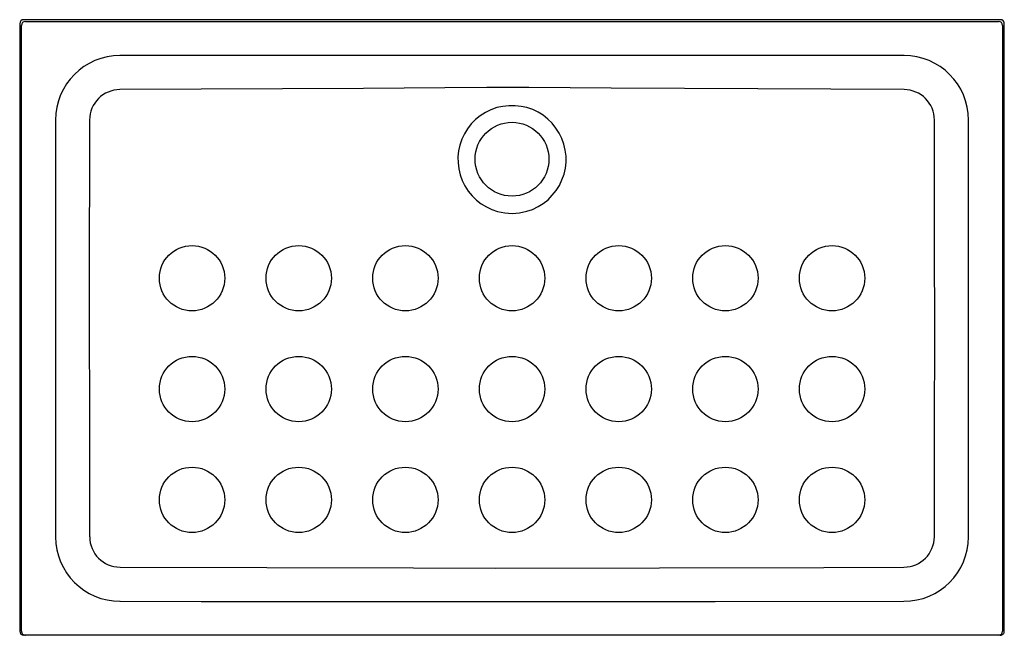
# Model space of a CAD drawing. Header units: millimetres. Extents: x 1081.18 to 1082.38, y 1464.18 to 1464.93.
import ezdxf

# ---------------------------------------------------------------- set-up
doc = ezdxf.new("R2010")
doc.units = ezdxf.units.MM
doc.layers.add('SANINDUSA', color=3, linetype='Continuous')

msp = doc.modelspace()

# ---------------------------------------------------------------- linework, layer by layer
at = {"layer": 'SANINDUSA', "lineweight": -2}
for p, q in [((1081.1808, 1464.9263), (1081.1808, 1464.1863)), ((1082.3758, 1464.9313), (1081.1858, 1464.9313)), ((1082.3808, 1464.1863), (1082.3808, 1464.9263)), ((1081.1879, 1464.1813), (1081.1858, 1464.1813)), ((1082.3737, 1464.1813), (1081.1879, 1464.1813)), ((1082.3758, 1464.1813), (1082.3737, 1464.1813))]:
    msp.add_line(p, q, dxfattribs=at)
at = {"layer": 'SANINDUSA', "lineweight": -2, "flags": 128}
for points in [[(1081.1829, 1464.1863), (1081.1829, 1464.3516), (1081.1829, 1464.5441), (1081.1829, 1464.7367), (1081.1829, 1464.9242)], [(1081.1879, 1464.9292), (1081.3956, 1464.9292), (1081.7808, 1464.9292), (1082.1659, 1464.9292), (1082.3737, 1464.9292)], [(1082.3787, 1464.9242), (1082.3787, 1464.8304), (1082.3787, 1464.7836), (1082.3787, 1464.7367), (1082.3787, 1464.6886), (1082.3787, 1464.6404), (1082.3787, 1464.5923), (1082.3787, 1464.5441), (1082.3787, 1464.496), (1082.3787, 1464.4479), (1082.3787, 1464.3997), (1082.3787, 1464.3516), (1082.3787, 1464.2965), (1082.3787, 1464.2414), (1082.3787, 1464.1863)], [(1082.2585, 1464.8876), (1082.1596, 1464.8876), (1081.9617, 1464.8877), (1081.8628, 1464.8878), (1081.7638, 1464.8878), (1081.6486, 1464.8878), (1081.5334, 1464.8877), (1081.303, 1464.8876)], [(1082.2586, 1464.8461), (1082.1694, 1464.8465), (1082.0802, 1464.8469), (1081.991, 1464.8474), (1081.9018, 1464.848), (1081.8516, 1464.8482), (1081.8013, 1464.8486), (1081.7757, 1464.8487), (1081.7501, 1464.8485), (1081.6989, 1464.8482), (1081.5999, 1464.8476), (1081.501, 1464.847), (1081.402, 1464.8465), (1081.303, 1464.8461)], [(1081.7808, 1464.6953), (1081.7899, 1464.6959), (1081.7989, 1464.6978), (1081.8059, 1464.7002), (1081.8126, 1464.7035), (1081.8189, 1464.7074), (1081.8247, 1464.712), (1081.8299, 1464.7173), (1081.8346, 1464.723), (1081.8385, 1464.7293), (1081.8417, 1464.736), (1081.8442, 1464.743), (1081.8458, 1464.7502), (1081.8466, 1464.7576), (1081.8466, 1464.765), (1081.8457, 1464.7723), (1081.8441, 1464.7795), (1081.8416, 1464.7865), (1081.8384, 1464.7931), (1081.8344, 1464.7993), (1081.8298, 1464.8051), (1081.8246, 1464.8102), (1081.8188, 1464.8148), (1081.8126, 1464.8186), (1081.806, 1464.8218), (1081.799, 1464.8241), (1081.7919, 1464.8257), (1081.7845, 1464.8265), (1081.777, 1464.8265), (1081.7697, 1464.8257), (1081.7623, 1464.8241), (1081.7551, 1464.8215), (1081.7483, 1464.8182), (1081.742, 1464.8142), (1081.7362, 1464.8096), (1081.731, 1464.8042), (1081.7265, 1464.7985), (1081.7227, 1464.7922), (1081.7196, 1464.7856), (1081.7172, 1464.7786), (1081.7157, 1464.7714), (1081.7149, 1464.7642), (1081.715, 1464.7568), (1081.7159, 1464.7495), (1081.7176, 1464.7423), (1081.7201, 1464.7354), (1081.7234, 1464.7287), (1081.7274, 1464.7225), (1081.7321, 1464.7168), (1081.7374, 1464.7116), (1081.7432, 1464.707), (1081.7495, 1464.7032), (1081.7562, 1464.7), (1081.7632, 1464.6976), (1081.7719, 1464.6959), (1081.7808, 1464.6953)], [(1081.2244, 1464.809), (1081.2244, 1464.7101), (1081.2244, 1464.5057), (1081.2244, 1464.3013)], [(1081.266, 1464.809), (1081.2656, 1464.5964), (1081.2656, 1464.5551), (1081.2657, 1464.4551), (1081.266, 1464.3013)], [(1082.2955, 1464.3013), (1082.2958, 1464.4282), (1082.296, 1464.5551), (1082.2959, 1464.6552), (1082.2958, 1464.7321), (1082.2956, 1464.809)], [(1082.3371, 1464.3013), (1082.3371, 1464.3508), (1082.3371, 1464.4003), (1082.3371, 1464.6047), (1082.3371, 1464.809)], [(1081.3031, 1464.2643), (1081.4819, 1464.2637), (1081.6606, 1464.2633), (1081.7606, 1464.2632), (1081.9607, 1464.2634), (1082.1607, 1464.264), (1082.2585, 1464.2643)], [(1081.303, 1464.2227), (1081.4021, 1464.2226), (1081.6001, 1464.2226), (1081.7981, 1464.2226), (1082.0283, 1464.2226), (1082.2585, 1464.2227)]]:
    msp.add_lwpolyline(points, dxfattribs=at)
at = {"layer": 'SANINDUSA', "lineweight": -2}
for centre, radius in [((1081.7808, 1464.7613), 0.045), ((1081.3908, 1464.6163), 0.0398), ((1081.5208, 1464.6163), 0.0398), ((1081.6508, 1464.6163), 0.0398), ((1081.7808, 1464.6163), 0.0398), ((1081.9108, 1464.6163), 0.0398), ((1082.0408, 1464.6163), 0.0398), ((1082.1708, 1464.6163), 0.0398), ((1081.3908, 1464.4813), 0.0398), ((1081.5208, 1464.4813), 0.0398), ((1081.6508, 1464.4813), 0.0398), ((1081.7808, 1464.4813), 0.0398), ((1081.9108, 1464.4813), 0.0398), ((1082.0408, 1464.4813), 0.0398), ((1082.1708, 1464.4813), 0.0398), ((1081.3908, 1464.3463), 0.0398), ((1081.5208, 1464.3463), 0.0398), ((1081.6508, 1464.3463), 0.0398), ((1081.7808, 1464.3463), 0.0398), ((1081.9108, 1464.3463), 0.0398), ((1082.0408, 1464.3463), 0.0398), ((1082.1708, 1464.3463), 0.0398)]:
    msp.add_circle(centre, radius, dxfattribs=at)
for centre, radius, start, end in [((1081.1879, 1464.9242), 0.005, 90.0817, 179.9183), ((1082.3737, 1464.9242), 0.005, 0.0817, 89.9183), ((1081.3031, 1464.809), 0.0786, 90.0214, 179.9839), ((1082.2585, 1464.809), 0.0786, 0.0164, 89.9775), ((1081.3031, 1464.8089), 0.0372, 90.2535, 179.8857), ((1082.2584, 1464.8089), 0.0372, 0.1144, 89.716), ((1081.3031, 1464.3013), 0.0786, 180.0142, 269.9864), ((1081.3032, 1464.3014), 0.0371, 180.1029, 269.9063), ((1082.2585, 1464.3013), 0.0786, 270.0137, 359.9857), ((1082.2584, 1464.3014), 0.0371, 270.0964, 359.8953), ((1081.1879, 1464.1863), 0.005, 179.9825, 269.9825), ((1082.3737, 1464.1863), 0.005, 270.0175, 0.0175)]:
    msp.add_arc(centre, radius, start, end, dxfattribs=at)
for centre, major_axis, ratio, start_param, end_param in [((1081.1858, 1464.9263), (0.00354, -0.00354), 0.998783, 2.356803, 3.926382), ((1082.3758, 1464.9263), (-0.00354, -0.00354), 0.998783, 2.356803, 3.926382), ((1081.1858, 1464.1863), (0.005, 0), 0.999391, 3.141593, 4.712389), ((1082.3758, 1464.1863), (-0.005, 0), 0.999391, 1.570796, 3.141593)]:
    msp.add_ellipse(centre, major_axis=major_axis, ratio=ratio, start_param=start_param, end_param=end_param, dxfattribs=at)

doc.saveas('drawing.dxf')
